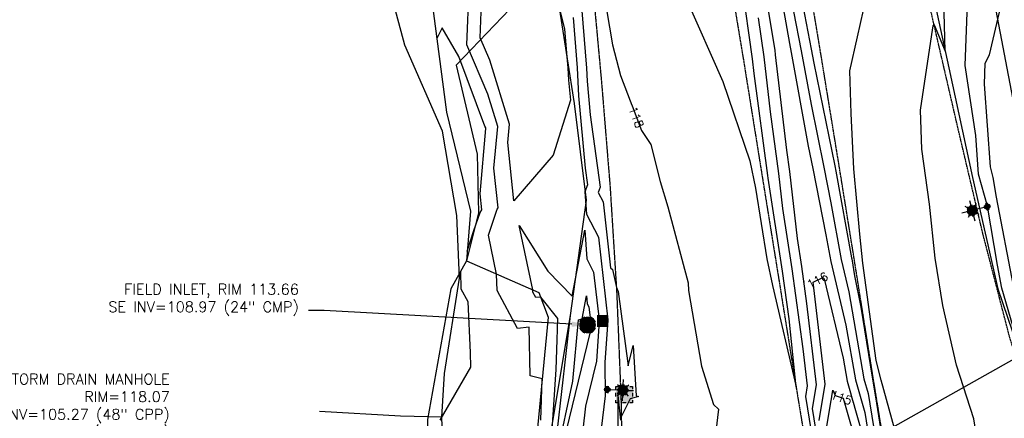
# Model space of a CAD drawing. Header units: feet. Extents: x 351431 to 355879, y 310968 to 329728.
# Tile 232 of 254: x 352212 to 352678, y 327620 to 327809. Entities that reach past the tile are written whole.
import ezdxf

# ---------------------------------------------------------------- set-up
doc = ezdxf.new("R2010")
doc.units = ezdxf.units.FT
doc.header["$MEASUREMENT"] = 0
doc.linetypes.add('D25', pattern=[0.375, 0.25, -0.125])
for name, color, linetype in [('ELIF', 153, 'LINKFENCE'), ('ELTCH-EG1', 253, 'Continuous'), ('ELTCN-EG1', 251, 'Continuous'), ('ELTNB-EG1', 55, 'Continuous'), ('ELTT', 3, 'Continuous'), ('ELUEU', 153, 'UE'), ('ELYSP', 1, 'D25'), ('ELYSS', 2, 'Continuous'), ('ESFLJ', 5, 'Continuous'), ('ESFLP', 4, 'Continuous'), ('ESMask', 155, 'Continuous'), ('ESUD', 5, 'Continuous'), ('ETTC', 252, 'Continuous'), ('ETUD', 4, 'Continuous')]:
    doc.layers.add(name, color=color, linetype=linetype)
doc.styles.add('ANNO-TOPO', font='simplex.shx')
doc.styles.add('L80', font='simplex', dxfattribs={"height": 4})
doc.styles.add('ROMANSM', font='romansm.shx')
doc.linetypes.add('LINKFENCE', pattern='A,0.25,-0.08,0.25,-0.08,["X",ROMANSM,S=0.08,R=0,X=-0.004,Y=-0.04],-0.12', length=0.78)
doc.linetypes.add('UE', pattern='A,0.25,-0.07,0.07,-0.07,0.07,-0.07,0.07,-0.07,0.25,-0.06,["UE",ROMANSM,S=0.08,R=0,X=-0.02,Y=-0.04],-0.175', length=1.225)

# ---------------------------------------------------------------- blocks, each defined once
blk = doc.blocks.new('ESUFJBOX1')
for points in [[(-0.0787, 0.0535), (-0.0787, 0.0787), (-0.0535, 0.0787)], [(-0.0787, -0.0178), (-0.0787, 0.0178)], [(-0.0178, 0.0787), (0.0178, 0.0787)], [(0.0535, 0.0787), (0.0787, 0.0787), (0.0787, 0.0535)], [(0.0787, 0.0178), (0.0787, -0.0178)], [(-0.0787, -0.0787), (-0.0787, -0.0535)], [(-0.0535, -0.0787), (-0.0787, -0.0787)], [(0.0178, -0.0787), (-0.0178, -0.0787)], [(0.0787, -0.0535), (0.0787, -0.0787), (0.0535, -0.0787)]]:
    blk.add_lwpolyline(points)
at = {"layer": 'ESMask'}
blk.add_solid([(-0.0787, -0.0787), (-0.0787, 0.0787), (0.0787, -0.0787), (0.0787, 0.0787)], dxfattribs=at)
blk = doc.blocks.new('ESUFMALUM')
for p, q in [((0, -0.0295), (0, -0.0976)), ((-0.1, -0.1476), (-0.05, -0.1476)), ((-0.053, -0.0946), (-0.0354, -0.1123)), ((-0.0354, -0.183), (-0.053, -0.2007)), ((0.053, -0.0946), (0.0354, -0.1123)), ((0.0354, -0.183), (0.053, -0.2007)), ((0.05, -0.1476), (0.1, -0.1476)), ((0, -0.1976), (0, -0.2476))]:
    blk.add_line(p, q)
for centre, radius, start, end in [((0, 0), 0.0295, 153.65027, 206.34973), ((0, 0), 0.0295, 63.65027, 116.34973), ((0, 0), 0.0295, 333.65027, 26.34973), ((0, 0), 0.0295, 243.65027, 296.34973), ((0, -0.1476), 0.05, 166.70415, 193.29585), ((0, -0.1476), 0.05, 121.70415, 148.29585), ((0, -0.1476), 0.05, 211.70415, 238.29585), ((0, -0.1476), 0.05, 76.70415, 103.29585), ((0, -0.1476), 0.05, 31.70415, 58.29585), ((0, -0.1476), 0.05, 301.70415, 328.29585), ((0, -0.1476), 0.05, 346.70415, 13.29585), ((0, -0.1476), 0.05, 256.70415, 283.29585)]:
    blk.add_arc(centre, radius, start, end)
at = {"layer": 'ESMask'}
for points, const_width in [([(-0.0148, 0, 1), (0.0148, 0, 1)], 0.0295), ([(-0.025, -0.1476, 1), (0.025, -0.1476, 1)], 0.05)]:
    blk.add_lwpolyline(points, format="xyb", close=True, dxfattribs=dict(at, const_width=const_width))
blk = doc.blocks.new('ESUDFI')
for p, q in [((-0.0246, 0.0125), (-0.012, 0.0252)), ((-0.0118, -0.0119), (0.0118, 0.0119)), ((0.0005, 0.0379), (0.0133, 0.0508)), ((0.0236, 0.0239), (0.0369, 0.0373)), ((0.0379, 0.001), (0.0506, 0.0139)), ((-0.0506, -0.0139), (-0.0371, -0.0002)), ((-0.0369, -0.0373), (-0.0236, -0.0239)), ((-0.0133, -0.0508), (0.0002, -0.0371)), ((0.0128, -0.0244), (0.0253, -0.0117))]:
    blk.add_line(p, q)
for radius, start, end in [(0.0787, 110, 160), (0.0525, 152.80552, 297.89031), (0.0525, 332.80552, 117.89031), (0.0787, 20, 70), (0.0787, 200, 250), (0.0787, 290, 340)]:
    blk.add_arc((0, 0), radius, start, end)
at = {"layer": 'ESMask', "const_width": 0.0787}
blk.add_lwpolyline([(-0.0394, 0, 1), (0.0394, 0, 1)], format="xyb", close=True, dxfattribs=at)
at = {"layer": 'ESMask', "color": 155}
blk.add_solid([(0.0906, -0.0176), (0.0906, 0.0964), (0.1931, -0.0176), (0.1931, 0.0964)], dxfattribs=at)

msp = doc.modelspace()

# ---------------------------------------------------------------- linework, layer by layer
at = {"layer": 'ELIF', "flags": 128}
for points in [[(351665.81, 329546.35), (351668.67, 329546.32), (351712.54, 329546.56), (351722.05, 329546.27), (351725.7, 329546.14), (351727.05, 329527.6), (351726.98, 329491.13), (351727.87, 329438.62), (351761.81, 329438.02), (351814.65, 329437.62), (351835.33, 329436.32), (351862.69, 329386.6), (351889.26, 329335.82), (351906.4, 329302.42), (351911.4, 329277.72), (351919.48, 329244.63), (352047.76, 329007.58), (352098.92, 328915.68), (352132.27, 328852.09), (352140.87, 328836.47), (352167.62, 328783.87), (352188.73, 328738.56), (352211.91, 328685.43), (352233.94, 328636.87), (352256.62, 328582.42), (352273.72, 328540.75), (352299.09, 328469.91), (352318.55, 328413.67), (352330.88, 328375.47), (352342.65, 328334.94), (352357.71, 328280.05), (352368.83, 328237.62), (352379.7, 328199.8), (352386.09, 328164.27), (352394.28, 328131.6), (352410.52, 328091.57), (352420.61, 328052.51), (352438.52, 327998.33), (352447.97, 327930.27), (352457.3, 327883.52), (352464.85, 327832.95), (352474.76, 327769.44), (352480.47, 327723.6), (352472.87, 327669.08), (352462.58, 327607.63), (352454.35, 327565.56), (352450.14, 327542.51), (352440.18, 327491.23), (352434.19, 327452.8), (352425.1, 327392.33), (352415.15, 327340.16), (352400.93, 327284.96), (352388.51, 327217.63), (352380.26, 327170.72), (352376.42, 327149.51), (352369.64, 327110.29), (352361.86, 327072.16), (352335.86, 327055.2), (352288.6, 327027.01)], [(352095.61, 329533.3), (352095.75, 329517.73), (352096.09, 329441.82), (352097.19, 329411.99), (352127.53, 329352.59), (352149.29, 329311.8), (352169.9, 329272.56), (352197.57, 329221.35), (352217.6, 329181.88), (352238.7, 329144.84), (352259.79, 329105.59), (352283.16, 329063.37), (352305.6, 329021.02), (352323.55, 328988.98), (352346.99, 328944.59), (352362.02, 328916.93), (352381.98, 328879.32), (352407.01, 328832.15), (352429.42, 328788.94), (352452.47, 328743.55), (352470.12, 328708.61), (352487.59, 328672.06), (352509.06, 328621.88), (352524.7, 328585.84), (352535.32, 328541.95), (352544.43, 328503.07), (352552.27, 328464.36), (352562.69, 328420.21), (352546.76, 328418.5), (352569.09, 328395.86), (352577.79, 328357.09), (352588.97, 328309.68), (352595.39, 328275.88), (352603.4, 328248.95), (352610.52, 328211.23), (352619.23, 328174.42), (352627.95, 328090.27), (352633.73, 328039.99), (352643.01, 327983.37), (352650.68, 327938.94), (352659.74, 327889), (352669.16, 327840.87), (352678.95, 327789.39), (352687.71, 327744.01), (352690.93, 327721.05)]]:
    msp.add_lwpolyline(points, dxfattribs=at)
at = {"layer": 'ELTCH-EG1', "elevation": 115, "flags": 128}
for points in [[(352466.49, 327819.45), (352470.14, 327804.55), (352471.31, 327791.39), (352471.72, 327786.3), (352472.02, 327780.33)], [(352472.02, 327780.33), (352472.96, 327771), (352464.84, 327744.94), (352446.19, 327723.22), (352443.35, 327750.83), (352444.14, 327759.56), (352434.81, 327789.88), (352430.29, 327800.48), (352430.78, 327812.83)], [(352463.53, 327602.91), (352466.21, 327643.48), (352466.65, 327657.49), (352466.96, 327667.62), (352458.91, 327677.7), (352456.61, 327677.48), (352455.19, 327680.07), (352455.16, 327681.22), (352448.78, 327711.57), (352462.22, 327689.98), (352473.81, 327678.18)], [(352473.81, 327678.18), (352479.83, 327709.47), (352480.69, 327695.86), (352483.98, 327689.57), (352486.54, 327666.93), (352486.64, 327666.4), (352485.35, 327647.37), (352480.19, 327626.15), (352477.72, 327605.18)]]:
    msp.add_lwpolyline(points, dxfattribs=at)
at = {"layer": 'ELTCN-EG1', "flags": 128}
for points, elevation in [([(352679.67, 327506.06), (352673.89, 327542.97), (352671.77, 327558.83), (352665.39, 327594.01), (352668.82, 327595.31), (352665.36, 327595.69), (352664.36, 327597.47), (352663.74, 327599.43), (352665.72, 327600.06), (352666.91, 327602.54), (352663.95, 327620.04), (352655.89, 327645.52), (352649.41, 327673.81), (352645.79, 327696.14), (352643.01, 327721.72), (352639.47, 327747.74), (352638.71, 327766.2), (352644.59, 327805.14), (352644.81, 327806.11), (352645.17, 327806.73), (352645.29, 327806.63), (352650.43, 327794.19), (352649.32, 327837.09)], 118), ([(352689.15, 327641.4), (352677.29, 327681.96), (352675.23, 327692.81), (352670.43, 327720.83), (352666.29, 327735.98), (352665.01, 327754.22), (352659.95, 327787.28), (352661.83, 327837.59)], 117), ([(352527.99, 327818.81), (352545.22, 327779.84), (352557.92, 327742.17), (352560.59, 327729.31), (352566, 327695.79), (352568.71, 327683.26), (352579.84, 327635.26), (352576.57, 327667.37), (352573.4, 327690.05), (352566.68, 327733.95), (352566.52, 327735.32), (352560.02, 327783.5), (352559.19, 327790.56), (352554.34, 327825.4)], 119), ([(352682.78, 327683.1), (352674.83, 327724.96), (352673.23, 327734.3), (352671.85, 327739.34), (352669.1, 327778.52), (352669.41, 327788.44), (352671.37, 327792.44), (352679.01, 327824.88)], 116), ([(352459, 327619.47), (352459.6, 327638.99), (352453.84, 327640.43), (352453.38, 327663.43), (352447.99, 327662.91), (352438.22, 327680.78), (352438.01, 327688.65), (352434.16, 327706.96), (352438.32, 327719.38), (352438.71, 327719.95), (352436.78, 327738.74), (352438.56, 327758.53), (352433.85, 327773.84), (352423.88, 327797.21), (352424.96, 327824.45)], 116), ([(352474.24, 327810.13), (352476.16, 327786.2), (352476.84, 327772.99), (352480, 327738.82), (352481.06, 327730.92), (352479.87, 327727.49), (352480.52, 327717.04), (352486.22, 327706.16), (352490.65, 327666.98), (352490.69, 327666.76), (352489.34, 327646.74), (352489.4, 327631), (352486.33, 327604.94)], 116), ([(352424.15, 327699.46), (352427.31, 327709.19), (352430.2, 327717.81), (352431, 327718.98), (352430.21, 327726.66), (352432.98, 327757.5), (352432.89, 327757.8), (352432.51, 327758.7), (352420.11, 327791.63), (352412.18, 327805.11), (352409.65, 327800.13)], 117), ([(352411.35, 327619.4), (352425.76, 327644.53), (352425.62, 327651.46), (352424.49, 327675.53), (352421.24, 327681.48), (352421.02, 327689.96)], 117), ([(352482.58, 327666.03), (352482.26, 327661.21), (352469.51, 327608.77), (352469.11, 327605.42), (352468.82, 327577.28), (352466.73, 327603.23), (352474.17, 327637.86), (352476.82, 327667.03), (352478.53, 327667.51), (352480.62, 327678.36), (352480.85, 327674.69), (352481.74, 327672.99), (352482.43, 327666.87), (352482.58, 327666.03)], 114)]:
    msp.add_lwpolyline(points, dxfattribs=dict(at, elevation=elevation))
at = {"layer": 'ELTNB-EG1'}
msp.add_polyline3d([(352407.29, 327817.97, 116.57), (352414.27, 327765.3, 117.84), (352425.68, 327718.32, 117.69), (352423.77, 327694.81, 116.83), (352416.31, 327681.68, 117.29), (352405.29, 327619.75, 117.13), (352405.18, 327583.21, 117.52), (352397.5, 327536.36, 118.31), (352398.63, 327499.8, 119.1), (352393.61, 327471.07, 119.81), (352393.47, 327470.22, 119.82), (352389.83, 327449.39, 119.52), (352367.54, 327344.25, 120.03), (352356.47, 327282.54, 120.46), (352344.43, 327229.49, 120.93), (352335.76, 327174.52, 123.88), (352327.96, 327133.56, 124.92), (352292.48, 327109.98, 125.51), (352255.48, 327084.24, 126.21), (352224.01, 327069.98, 126.04), (352195.02, 327056.85, 126.47)], dxfattribs=at)
at = {"layer": 'ELTT', "flags": 128}
for points in [[(352464.85, 327832.95), (352474.76, 327769.44), (352480.47, 327723.6), (352472.87, 327669.08), (352464.7, 327597.11), (352452.24, 327564.58), (352447.14, 327542.87), (352440.18, 327491.23), (352434.19, 327452.8), (352427.26, 327392.48), (352419.07, 327339.48), (352428.93, 327278.83), (352425.77, 327220.45), (352416.9, 327180.64), (352420.12, 327141.13), (352391.84, 327102.07), (352381.85, 327082.91), (352368.95, 327064.53), (352342.29, 327045.09), (352321.35, 327029.51), (352284.13, 327027.12)], [(352451.57, 327821.67), (352418.89, 327787.47), (352428.87, 327745.43), (352429.39, 327717.65), (352423.77, 327694.81), (352458.08, 327679.95), (352462.39, 327668.28), (352456.62, 327607.68), (352444.33, 327567.1), (352440.44, 327542.48), (352434.33, 327491.79), (352428.54, 327454.77), (352419.38, 327395), (352409.34, 327338.39), (352400.93, 327284.96), (352388.51, 327217.63), (352380.26, 327170.72), (352376.42, 327149.51), (352369.64, 327110.29), (352354.85, 327074.14), (352331.26, 327055.52), (352284.13, 327027.12)]]:
    msp.add_lwpolyline(points, dxfattribs=at)
at = {"layer": 'ELUEU', "flags": 128}
for points in [[(351795.32, 327022.07), (351867.16, 327024.46), (351987.61, 327020.64), (352009.23, 327022.09), (352027.02, 327021.45), (352072.51, 327021.72), (352112.96, 327021.67), (352171.37, 327021.98), (352194.7, 327022.27), (352226, 327021.34), (352263.63, 327023.46), (352288.7, 327021.31), (352310.43, 327020.32), (352316.83, 327021.55), (352319.09, 327027), (352321.11, 327031.09), (352320.2, 327053.35), (352324.61, 327077.01), (352326.43, 327094.24), (352332.57, 327130.17), (352342.35, 327180.51), (352354.03, 327243.09), (352365.01, 327305.98), (352371.85, 327329.21), (352379.8, 327396.11), (352386.56, 327422.65), (352392.34, 327448.04), (352398.82, 327488.26), (352406.66, 327540.78), (352413.19, 327591.71), (352412.11, 327620.95), (352413.42, 327641.59), (352420.42, 327686.63), (352419.11, 327716.41), (352412.41, 327756.22), (352394.55, 327796.91), (352385.14, 327832.33), (352378.66, 327862.63), (352372.08, 327913.36), (352350.93, 328009.31), (352346.12, 328033.4), (352341.34, 328044.38), (352333.77, 328073.1), (352323.72, 328109.84), (352310.62, 328150.42), (352290.45, 328226.12), (352276.08, 328279.51), (352256.38, 328340.6), (352229.56, 328419.45), (352196.14, 328506.91), (352183.27, 328541.54), (352172.84, 328573.17), (352165.64, 328599.45), (352157.65, 328635.82), (352162.1, 328640.5), (352174.39, 328642.65), (352181.23, 328644.59), (352185.46, 328648.11), (352184.31, 328656.28), (352177.45, 328671.96), (352151.14, 328730.41), (352123.1, 328790.2), (352072.64, 328884.3), (352039.38, 328944.35), (352029.05, 328964.98), (351966.88, 329077.3), (351959.07, 329089.05), (351952.03, 329090.13), (351955.53, 329092.97), (351934.21, 329133.41), (351917.62, 329165.5), (351909.17, 329179.8), (351901.09, 329189.64), (351893.8, 329195.4), (351885.09, 329200.16), (351873.54, 329204.46), (351855.83, 329206.05)], [(352412.11, 327620.95), (352392.48, 327621.35), (352354.12, 327623.53)]]:
    msp.add_lwpolyline(points, dxfattribs=at)
at = {"layer": 'ELYSP', "flags": 128}
for points in [[(353471.72, 327016.93), (353473.34, 327010.98), (353472.52, 327009.02), (353471.62, 327006.97), (353470.51, 327004.55), (353469.26, 327002.01), (353468.62, 327000.78), (353467.98, 326999.62), (353467.34, 326998.56), (353466.65, 326997.54), (353465.94, 326996.63), (353465.19, 326995.8), (353464.4, 326995.03), (353463.54, 326994.28), (353462.13, 326993.13), (353461.13, 326992.37), (353460.16, 326991.7), (353459.21, 326991.1), (353458.24, 326990.54), (353457.22, 326990.02), (353455.54, 326989.23), (353454.49, 326988.79), (353453.49, 326988.42), (353452.52, 326988.1), (353451.54, 326987.83), (353448.89, 326987.21), (353447.91, 326987.04), (353446.82, 326986.91), (353444.77, 326986.74), (353443.53, 326986.67), (353388.81, 326985.74), (353337.93, 326985.19), (353285.83, 326984.43), (353278.62, 326984.26), (353275.06, 326984.3), (353251.07, 326983.96), (353247.35, 326983.9), (353235.33, 326983.74), (353183.52, 326983), (353128.81, 326982.2), (353075.89, 326981.55), (353023, 326980.85), (353003.29, 326980.55), (352993.9, 326981.65), (352990.75, 326982.77), (352987.72, 326983.93), (352986.57, 326984.42), (352985.51, 326984.9), (352984.15, 326985.64), (352982.5, 326986.63), (352981, 326987.59), (352980.26, 326988.11), (352979.11, 326989.01), (352976.77, 326990.94), (352975.7, 326991.85), (352974.68, 326992.79), (352973.68, 326993.8), (352972.7, 326994.93), (352972.21, 326995.56), (352971.5, 326996.53), (352970.77, 326997.61), (352969.31, 326999.92), (352967.94, 327002.27), (352966.75, 327004.39), (352965.3, 327007.13), (352962.8, 327012.74), (352957.95, 327026.2), (352945.57, 327052.16), (352923.15, 327098.73), (352900.12, 327145.49), (352876.71, 327192.33), (352852.27, 327239.45), (352828.96, 327285.33), (352805.94, 327331.02), (352784.84, 327377.71), (352765.38, 327424.66), (352747.38, 327470.35), (352729.62, 327519.27), (352711.13, 327568.23), (352695.97, 327611.17), (352680.91, 327659.05), (352668.26, 327707.91), (352656.73, 327756.8), (352645.41, 327805.7), (352634.18, 327854.5), (352629.81, 327868.64), (352624.01, 327903.23), (352616.53, 327952.87), (352608.23, 328002.03), (352600.06, 328051.62), (352591.29, 328101.07), (352580.88, 328154.88), (352570.37, 328203.91), (352559.3, 328252.38), (352547.15, 328301.25), (352534.24, 328349.81), (352518.99, 328403.42), (352504.39, 328451.26), (352488.93, 328498.79), (352472.68, 328546.31), (352455.4, 328593.22), (352428.81, 328661.94), (352411.59, 328708.61), (352393.97, 328755.74), (352373.41, 328801.56), (352361.41, 328828.11), (352340.34, 328873.39), (352318.03, 328918.29), (352294.6, 328962.5), (352287.43, 328978.54), (352284.98, 328987.24), (352274.18, 329000.14), (352270.06, 329005.4), (352268.05, 329008.33), (352245.45, 329048.88), (352220.78, 329092.58), (352196.74, 329136.66), (352173.48, 329180.77), (352149.62, 329224.82), (352125.54, 329268.72), (352101.8, 329312.58), (352077.73, 329356.42), (352053.85, 329400.26), (352028.64, 329446.1), (352005.1, 329487.53), (352002.23, 329492.52), (352001.22, 329494.95), (352003.34, 329495.44), (352005.77, 329496.35), (352007.01, 329499.72), (352007.48, 329505.59), (351999.79, 329504.42), (351998.98, 329504.41), (351997.72, 329504.42, -0.123639), (351998.25, 329529.38), (352000.21, 329534.16), (352001.79, 329537.24), (352004.97, 329541.63), (352015.31, 329551.42), (352026.23, 329556.61), (352036.34, 329559.87), (352047.35, 329562.38), (352057.58, 329563.77), (352099.51, 329564.28)], [(351862.52, 329554.66), (351868.48, 329538.31), (351869.42, 329535.95), (351870.63, 329533.34), (351871.84, 329531.02), (351898.68, 329481.43), (351924.63, 329434.28), (351928.34, 329428.36), (351931.88, 329424.34), (351933, 329422.54), (351952.19, 329389.41), (351978.48, 329342.28), (352004.81, 329294.75), (352030.84, 329247.33), (352060.63, 329194.08), (352086.79, 329146.62), (352116.65, 329092.67), (352140.95, 329048.32), (352164.81, 329004.89), (352188.15, 328962.14), (352212.85, 328916.49), (352228.2, 328887.95), (352236.33, 328872.41), (352258.49, 328829.36), (352280.54, 328783.38), (352290.03, 328762.79), (352309.71, 328719.23), (352329.72, 328673.69), (352349.1, 328626.81), (352367.07, 328581.15), (352373.57, 328564.01), (352390.32, 328517.88), (352406.22, 328471.17), (352421.7, 328424.27), (352436.86, 328376.11), (352450.25, 328329.8), (352462.61, 328281.12), (352475.09, 328231.87), (352486.25, 328185.11), (352496.74, 328135.09), (352505.62, 328086.27), (352514.54, 328033.94), (352521.76, 327989.77), (352531.3, 327933.73), (352538.7, 327889.39), (352547.72, 327833.41), (352554.93, 327789.91), (352563.81, 327734.73), (352571.11, 327689.55), (352579.84, 327635.26), (352587.38, 327589.57), (352596.28, 327533.25), (352603.29, 327489.34), (352612.56, 327432.99), (352619.66, 327389.61), (352628.79, 327333.57), (352636.36, 327289.78), (352645.14, 327234.58), (352652.62, 327189.46), (352661.63, 327134.08), (352668.69, 327089.35), (352675.89, 327044.48), (352682.73, 327000.59), (352686.56, 326976.32), (352694.26, 326927.21), (352698.66, 326895.64), (352706.97, 326847.16), (352714.25, 326799.55), (352722.48, 326747.2), (352729.75, 326701.34), (352737.97, 326649.53), (352746.56, 326595.61), (352754.07, 326548.63), (352762.09, 326498.76), (352770.28, 326448.66), (352778.28, 326399.02), (352786.42, 326348.21), (352794.41, 326298.89), (352802.47, 326248.63), (352810.51, 326199.31), (352818.65, 326148.92), (352826.64, 326099.4), (352835.05, 326048.43), (352843, 325999.3), (352851.33, 325946.41), (352858.97, 325899.03), (352867.02, 325848.86), (352874.94, 325799.46), (352883.36, 325747.23), (352891.16, 325699.21), (352899.48, 325647.1), (352907.27, 325599.21), (352915.42, 325548.05), (352923.22, 325499.12), (352931.65, 325447.72), (352940.42, 325398.62), (352949.15, 325347.91), (352957.47, 325299.11), (352966.11, 325246.23), (352973.26, 325199.22), (352981.71, 325147.47), (352989.51, 325099.49), (352994.9, 325068.59), (353000.4, 325032.81), (353006.91, 324993.6), (353012.12, 324957.22), (353021.58, 324898.88), (353029.63, 324849.76), (353037.69, 324799.9), (353045.8, 324751.02), (353054.11, 324701.43), (353062.02, 324652.29), (353070.04, 324602.96), (353077.96, 324553.87), (353085.91, 324505.09), (353094.14, 324454.84), (353102.2, 324406.14), (353110.06, 324356.36), (353118.02, 324307.22), (353125.92, 324257.7), (353133.91, 324207.71), (353141.65, 324159.13), (353149.64, 324109.53), (353157.86, 324060.15), (353165.85, 324010.86), (353173.75, 323961.19), (353181.54, 323912.02), (353189.31, 323862.86), (353197.18, 323812.79), (353205.17, 323763.84), (353213.16, 323713.91), (353220.85, 323664.89), (353228.93, 323615.88), (353236.82, 323566.31), (353244.93, 323517.07), (353252.73, 323467.46), (353260.77, 323417.72), (353268.41, 323368.86), (353276.49, 323319.6), (353284.34, 323270.41), (353292.33, 323221.36), (353299.99, 323171.68), (353307.93, 323122.47), (353316.1, 323072.76), (353323.86, 323023.29), (353332.53, 322971.2), (353340.22, 322922.22), (353347.13, 322874.57), (353353.74, 322823.54), (353359.62, 322773.77), (353365.17, 322724.35), (353370.3, 322674.05), (353375.32, 322625.03), (353379.87, 322575.18), (353384.18, 322525.33), (353387.85, 322475.76), (353391.39, 322426.12), (353394.47, 322376.08), (353397.29, 322326.88), (353399.17, 322276.61), (353401.08, 322227.34), (353402.1, 322175.29), (353403.06, 322127.63), (353403.66, 322075.2), (353403.64, 322026.39), (353403.67, 321975.84), (353403.97, 321926.36), (353403.89, 321875.83), (353404, 321870.12), (353405.85, 321868.24), (353409.01, 321827.04), (353412.79, 321812.81), (353417.65, 321807.44), (353422.66, 321811.83), (353426.67, 321827.75), (353429.86, 321842.46), (353429.64, 321876.49), (353429.54, 321926.15), (353429.75, 321976.4), (353429.79, 322027.56), (353429.97, 322076.64), (353429.72, 322128.27), (353429.25, 322177.1), (353428.85, 322227.79), (353428.22, 322277.97), (353427.15, 322328.04), (353425.56, 322378.43), (353423.62, 322427.85), (353421.45, 322478.53), (353418.44, 322525.97), (353414.47, 322578.5), (353410.55, 322629.29), (353406.58, 322678.66), (353401.12, 322728.54), (353395.2, 322777.93), (353389.23, 322827.82), (353382.69, 322878.03), (353375.18, 322928.17), (353367.76, 322976.62), (353359.81, 323029.14), (353352.32, 323077.72), (353344.64, 323128.12), (353336.86, 323177.53), (353329.17, 323226.11), (353321.25, 323275.45), (353313.08, 323325.09), (353304.98, 323374.58), (353296.9, 323424.28), (353289.12, 323472.69), (353281.01, 323522.56), (353272.96, 323571.98), (353264.82, 323621.91), (353256.83, 323670.94), (353248.87, 323720.32), (353240.85, 323769.6), (353233.06, 323818.82), (353224.88, 323868.78), (353216.97, 323917.79), (353209, 323967.62), (353201.01, 324016.34), (353192.87, 324065.93), (353184.88, 324115.09), (353176.89, 324164.41), (353168.84, 324213.83), (353160.97, 324263.08), (353152.94, 324312.58), (353144.91, 324361.58), (353136.98, 324411.25), (353129.01, 324459.9), (353120.97, 324509.72), (353111.8, 324559.29), (353103.71, 324608.2), (353096.64, 324657.7), (353088.4, 324707.05), (353080.52, 324756.9), (353072.54, 324806.18), (353064.63, 324854.91), (353056.29, 324905.17), (353046.88, 324963), (353040.5, 325001.65), (353034.51, 325038.43), (353032.08, 325056.91), (353025.4, 325088.03), (353026.74, 325090.76), (353025.08, 325099.84), (353017.26, 325149.09), (353009.07, 325199.67), (353001.18, 325249.31), (352992.9, 325300.49), (352985.13, 325349.2), (352977.11, 325399.98), (352969.08, 325449.2), (352960.89, 325500.26), (352953.27, 325549.21), (352944.97, 325600.34), (352937.08, 325649), (352928.75, 325700.88), (352920.89, 325749.35), (352912.73, 325800.14), (352904.9, 325849.4), (352896.71, 325900.39), (352888.84, 325949.1), (352880.4, 326000.29), (352872.64, 326049.08), (352864.39, 326099.28), (352856.34, 326149.02), (352848.26, 326199.2), (352840.19, 326249.08), (352832.22, 326298.89), (352824.01, 326349.18), (352815.93, 326399.61), (352807.57, 326449.38), (352799.67, 326499.18), (352791.56, 326549.6), (352782.84, 326599.22), (352774.42, 326655.56), (352766.72, 326704.51), (352759.08, 326752.71), (352751.12, 326803.37), (352743.48, 326851.72), (352736.98, 326891.46), (352731.78, 326926.57), (352723.7, 326979.14), (352719.25, 327005.2), (352712.08, 327050.01), (352704.85, 327094.46), (352697.35, 327139.97), (352688.23, 327195.49), (352680.89, 327240.25), (352672.13, 327294.7), (352664.68, 327340.33), (352655.67, 327395.92), (352648.53, 327439.83), (352639.52, 327495.27), (352632.47, 327539.74), (352623.57, 327595.47), (352616.32, 327639.82), (352607.25, 327696.56), (352600.2, 327740.15), (352591.08, 327795.89), (352583.74, 327839.91), (352574.34, 327896.71), (352567.07, 327939.86), (352557.56, 327996.32), (352550.22, 328040.19), (352541.44, 328091.31), (352531.4, 328143.34), (352531.45, 328143.34), (352520.62, 328192.63), (352509.03, 328240.63), (352496.55, 328290.59), (352483.55, 328339.04), (352470.58, 328386.05), (352455.86, 328435.02), (352438.97, 328481.36), (352424.2, 328530.36), (352407.62, 328575.42), (352400.09, 328594.71), (352382.61, 328639.43), (352363.23, 328687.59), (352344.26, 328731.71), (352323.27, 328778.58), (352313.92, 328797.66), (352289.67, 328845.52), (352266.59, 328888.4), (352258.52, 328902.89), (352241.23, 328932.66), (352222.63, 328964.17), (352215.23, 328975.86), (352188.32, 329018), (352161.34, 329060.22), (352134.23, 329102.69), (352100.69, 329155.16), (352074.93, 329201.67), (352045.48, 329255.23), (352019.65, 329301.99), (351992.93, 329350.38), (351967.17, 329397.28), (351942.01, 329443.17), (351916.49, 329489.9), (351902.82, 329514.6), (351891.6, 329531.22), (351884.34, 329540.62), (351870.15, 329558.58, 1.1946), (351862.45, 329554.85)], [(351665.39, 329554.11), (351710.97, 329554.06), (351774.35, 329554.01), (351784.94, 329554.11, -0.069602), (351795.28, 329552.91), (351798.61, 329552.01), (351806.92, 329547.97), (351814.14, 329541.96), (351816.68, 329539.37), (351820.27, 329533.17), (351825.45, 329523.63), (351845.07, 329483.83), (351856.85, 329463.1), (351881, 329419.39), (351904.83, 329375.38), (351929.22, 329331.66), (351953.47, 329288.23), (351976.81, 329244.1), (352001.75, 329200.36), (352025.68, 329156.43), (352049.53, 329112.94), (352074.01, 329068.37), (352097.6, 329024.87), (352121.79, 328980.83), (352145.25, 328936.83), (352168.79, 328893.17), (352192.16, 328848.72), (352215.23, 328804.19), (352236.95, 328759.14), (352243.67, 328744.72), (352264.13, 328698.9), (352284.23, 328653), (352303.38, 328606.96), (352321.88, 328560.11), (352325.47, 328550.41), (352342.92, 328503.08), (352359.32, 328456.12), (352374.79, 328408.59), (352389.74, 328360.24), (352401.77, 328318.97), (352414.54, 328270.33), (352426.38, 328221.68), (352437.43, 328173.02), (352447.64, 328123.96), (352457.18, 328074.89), (352465.1, 328029.71), (352470.96, 327980.1), (352474.57, 327930.02), (352478.49, 327879.75), (352483.06, 327829.57), (352487.65, 327780.01), (352491.75, 327730.01), (352494.88, 327680.08), (352496.92, 327629.45), (352497.79, 327577.66), (352496.37, 327529.11), (352493.14, 327478.72), (352488.55, 327429.28), (352483.09, 327380.91), (352476.61, 327329.92), (352469.94, 327280.11), (352463.25, 327230.3), (352456.41, 327181.21), (352449.82, 327131.13), (352443.29, 327080.8), (352437, 327030.56), (352436.03, 327016.28)]]:
    msp.add_lwpolyline(points, format="xyb", dxfattribs=at)
at = {"layer": 'ELYSS', "flags": 128}
msp.add_lwpolyline([(352518.87, 328415.74), (352529.91, 328382.62), (352545.9, 328316.2), (352558.89, 328267.45), (352567.68, 328232.64), (352578.5, 328183.68), (352592.36, 328127.43), (352599.28, 328085.68), (352607.72, 328037.73), (352615.48, 327983.68), (352622.58, 327934.19), (352630.35, 327884.48), (352641.47, 327835.72), (352652.14, 327786.28), (352663.45, 327734.26), (352675.37, 327681.56), (352691.51, 327634.52), (352703.37, 327630.11), (352707.14, 327622.05), (352701.02, 327606.48)], dxfattribs=at)
at = {"layer": 'ETUD', "linetype": 'ByBlock', "lineweight": -2}
msp.add_line((352356.36, 327671.31), (352348.86, 327671.31), dxfattribs=at)
msp.add_lwpolyline([(352473.6, 327664.91), (352356.36, 327671.31)], dxfattribs=at)
at = {"layer": 'ETUD'}
msp.add_solid([(352473.66, 327666.16), (352481.09, 327664.5), (352473.53, 327663.66)], dxfattribs=at)

# ---------------------------------------------------------------- block references
at = {"layer": 'ESFLJ', "xscale": 50, "yscale": 50, "zscale": 50}
msp.add_blockref('ESUFJBOX1', (352498.48, 327631.53), dxfattribs=at)
at = {"layer": 'ESFLP'}
for p, xscale, yscale, zscale, rotation in [((352670.37, 327720.56), 50.00000000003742, 50.00000000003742, 50.00000000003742, 284.8511260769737), ((352490.46, 327633.97), 49.99999999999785, 49.99999999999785, 49.99999999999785, 87.55110307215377)]:
    msp.add_blockref('ESUFMALUM', p, dxfattribs=dict(at, xscale=xscale, yscale=yscale, zscale=zscale, rotation=rotation))
at = {"layer": 'ESUD', "xscale": 50, "yscale": 50, "zscale": 50}
msp.add_blockref('ESUDFI', (352481.09, 327664.5), dxfattribs=at)

# ---------------------------------------------------------------- texts
at = {"layer": 'ETUD', "char_height": 5, "attachment_point": 3, "style": 'ANNO-TOPO'}
for s, insert in [('FIELD INLET, RIM 113.66\\PSE INV=108.97 (24" CMP)', (352344.36, 327683.93)), ('STORM DRAIN MANHOLE\\PRIM=118.07\\PSE INV=105.27 (48" CPP)\\PNW INV=105.17 (48" PIPE)', (352283.23, 327641.4))]:
    msp.add_mtext(s, dxfattribs=dict(at, insert=insert))

# ---------------------------------------------------------------- next in the draw order: texts
at = {"layer": 'ETTC', "char_height": 4, "attachment_point": 5, "style": 'L80', "bg_fill": 3, "box_fill_scale": 1.2, "bg_fill_color": 256}
for s, insert, rotation, bg_fill_transparency in [('{118}', (352504.2, 327762.88, 118), 290.7794, 7019154), ('{116}', (352589.98, 327685.71, 116), 26.359, 7019209), ('{115}', (352601.26, 327630.13, 115), 341.0139, 7019204)]:
    msp.add_mtext(s, dxfattribs=dict(at, insert=insert, rotation=rotation, bg_fill_transparency=bg_fill_transparency))

# ---------------------------------------------------------------- next in the draw order: linework, layer by layer
at = {"layer": 'ELTCH-EG1', "elevation": 115, "flags": 128}
msp.add_lwpolyline([(352604.97, 327578.76), (352602.56, 327592.3), (352596.44, 327597.82), (352593.89, 327613.55), (352597.29, 327633.69), (352598.33, 327631.14), (352602.2, 327629.81), (352609.3, 327605.15), (352611.15, 327593.69), (352617.05, 327541.07), (352617.7, 327536.58), (352618.23, 327533.25), (352624.26, 327492.87), (352632.67, 327437.75), (352632.69, 327437.61), (352632.83, 327436.7), (352632.83, 327434.76), (352629.05, 327429.45), (352627.68, 327436.91), (352627.62, 327437.31), (352618.72, 327491.94), (352618.54, 327493.06), (352611.53, 327535.9), (352604.97, 327578.76)], dxfattribs=at)
at = {"layer": 'ELTCN-EG1', "flags": 128}
for points, elevation in [([(352569.52, 327838.78), (352576.69, 327797.84), (352577.52, 327793.55), (352585.62, 327749.2), (352587.79, 327738.55), (352593.98, 327707.27), (352596.28, 327694.62), (352603.48, 327664.48), (352607.95, 327638.5), (352612.37, 327623.13), (352617, 327594.57), (352619.79, 327569.71), (352624.39, 327538.02), (352628.07, 327514.54), (352631.15, 327493.95), (352635.44, 327465.85), (352639.96, 327438.54), (352643.94, 327412.9), (352646.69, 327394.16), (352651.31, 327361.01), (352654.84, 327338.24), (352657.99, 327319.61), (352662.42, 327293.15)], 117), ([(352592.66, 327593.74), (352587.59, 327624.97), (352589.48, 327636.13), (352584.95, 327674.66), (352582.5, 327692.19), (352580.48, 327705.39), (352576.86, 327737.14), (352575.49, 327747.23), (352570.16, 327792.45), (352569.87, 327794.57), (352563.21, 327835.13)], 117), ([(352487.46, 327829.73), (352492.84, 327797.16), (352496.7, 327782.65), (352506.59, 327756.59), (352511.09, 327749.95), (352515.41, 327732.39), (352519.05, 327720.45), (352528.69, 327684.52), (352528.92, 327680.82), (352535.08, 327644.95), (352540.66, 327626.92), (352543.09, 327624.66), (352541.83, 327614.03)], 118), ([(352477.17, 327828.88), (352480.6, 327786.1), (352480.92, 327779.95), (352482.39, 327764.06), (352486.99, 327729.82), (352486.1, 327727.26), (352488.46, 327722.74), (352491.98, 327691.59), (352492.96, 327690.76), (352494.74, 327682.3), (352495.62, 327680.32), (352500.29, 327645.2), (352502.77, 327654.79), (352504.07, 327630.91), (352505.28, 327630.61), (352501.25, 327629.58), (352497.06, 327621.12), (352496.85, 327619.53), (352495.38, 327632.52), (352495.47, 327609.22)], 117), ([(352580.69, 327827.98), (352587.04, 327795.1), (352588.25, 327788.5), (352598.16, 327739.84), (352598.65, 327737.39), (352606.1, 327696.31), (352606.21, 327695.87), (352607.59, 327687.82), (352610.53, 327672.98), (352615.95, 327639.75), (352617.95, 327627.55), (352622.92, 327595.41), (352629.78, 327548.43), (352631.08, 327539.47), (352637.92, 327495.83), (352638.04, 327495.03), (352638.2, 327493.95), (352647.24, 327439.46), (352647.31, 327438.96), (352653.69, 327395.55), (352654.09, 327392.68), (352662.28, 327339.95), (352669.57, 327296.82)], 119), ([(352699.33, 327276.89), (352691.44, 327313.08), (352689.28, 327324.75), (352685.9, 327365.39), (352684.17, 327387.5), (352676.25, 327416.88), (352671.65, 327429.33), (352663.43, 327450.03), (352657.75, 327466.16), (352657.16, 327475.4), (352650.3, 327526.48), (352649.7, 327528.57), (352639.57, 327567.61), (352634.81, 327586.25), (352627.7, 327611), (352620.07, 327638.46), (352617.83, 327647.72), (352611.51, 327693.84), (352609.97, 327707.55), (352607.18, 327738.41), (352605.92, 327764.61), (352605.36, 327784.76), (352609, 327800.87), (352614.67, 327826.26)], 119), ([(352578.69, 327812.91), (352582.28, 327794.33), (352586.94, 327768.85), (352592.98, 327739.2), (352596.32, 327722.33), (352601.19, 327695.46), (352604.85, 327680.17), (352611.9, 327639.09), (352613.91, 327632.12), (352619.92, 327595), (352621.15, 327584.03), (352627.74, 327538.75), (352633, 327505.18), (352634.59, 327494.49), (352636.82, 327479.9), (352643.6, 327439), (352645.63, 327425.93), (352650.19, 327394.86), (352652.7, 327376.84), (352658.56, 327339.09), (352663.78, 327308.22), (352666.21, 327293.73)], 118), ([(352642.54, 327290.34), (352639.69, 327305.98), (352635.43, 327334.6), (352635.26, 327334.91), (352632.22, 327354.62), (352625.96, 327390.56), (352620.26, 327421.74), (352617.91, 327434.46), (352611.44, 327474.54), (352608.9, 327490.15), (352603.83, 327521.86), (352601.81, 327534.25), (352599.91, 327546.64), (352592.09, 327590.5), (352590.77, 327591.7), (352584.45, 327630.68), (352585.3, 327635.74), (352583.25, 327653.22), (352577.95, 327691.12), (352573.58, 327719.67), (352571.69, 327736.23), (352567.76, 327765.37), (352564.68, 327791.5), (352562.11, 327809.99)], 118), ([(352590.74, 327619.26), (352593.66, 327636.51), (352587.99, 327684.72), (352592.52, 327686.97), (352593.13, 327686.39), (352602.12, 327648.78), (352603.99, 327637.91), (352610.83, 327614.14)], 116)]:
    msp.add_lwpolyline(points, dxfattribs=dict(at, elevation=elevation))
at = {"layer": 'ETUD', "linetype": 'ByBlock', "lineweight": -2}
msp.add_lwpolyline([(352606.82, 327605.63), (352808.12, 327718.8)], dxfattribs=at)

doc.saveas('drawing.dxf')
